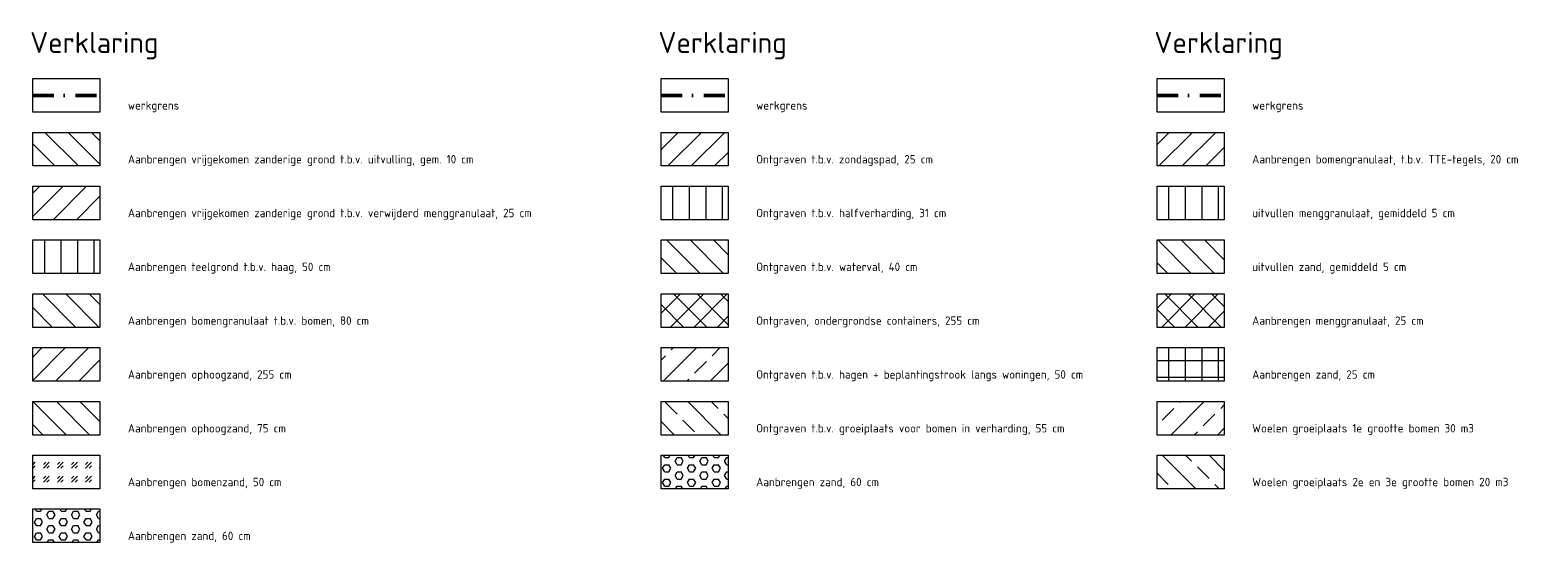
# Model space of a CAD drawing. Header units: metres. Extents: x 167411 to 168816, y 461777 to 462985.
# Tile 256 of 256: x 168588 to 168816, y 462907 to 462985. Entities that reach past the tile are written whole.
import ezdxf

# ---------------------------------------------------------------- set-up
doc = ezdxf.new("R2010")
doc.units = ezdxf.units.M
doc.header["$LTSCALE"] = 0.5
doc.linetypes.add('DASHDOT', pattern=[25.4, 12.7, -6.35, 0, -6.35])
for name, color, linetype, lineweight, true_color in [('Noord-N-WE-GW-AANVULLEN-bomengranulaat t.b.v. bomen', 7, 'Continuous', 18, 0x01ffff), ('Noord-N-WE-GW-AANVULLEN-teelgrond 1e grootte boom', 7, 'Continuous', 18, 0x0001ff), ('Noord-N-WE-GW-AANVULLEN-teelgrond 2e en 3e grootte boom', 7, 'Continuous', 18, 0xbf01ff), ('Noord-N-WE-GW-AANVULLEN-teelgrond haag', 7, 'Continuous', 18, 0x00ff01), ('Noord-N-WE-GW-AANVULLEN-vrijgekomen grond', 7, 'Continuous', 18, 0x7fff01), ('Noord-N-WE-GW-AANVULLEN-zand uitvullen', 7, 'Continuous', 18, 0x3fff01), ('Noord-N-WE-GW-AANVULLEN-zand-ondergrondse container', 7, 'Continuous', 18, 0xff7f01), ('Noord-N-WE-GW-ONTGRAVEN-grond-boom kleiner dan 1 m', 7, 'Continuous', 18, 0x013fff), ('Noord-N-WE-GW-ONTGRAVEN-grond-haag', 7, 'Continuous', 18, 0x01ffff), ('Noord-N-WE-GW-ONTGRAVEN-grond-halfverharding', 7, 'Continuous', 18, 0xffbf01), ('Noord-N-WE-GW-ONTGRAVEN-grond-ondergrondse container', 7, 'Continuous', 18, 0x01ff3f), ('Noord-N-WE-GW-ONTGRAVEN-grond-overig', 7, 'Continuous', 18, 0x7fff01), ('Zuid-N-WE-GW-AANVULLEN-bomengranulaat TTE-tegel', 7, 'Continuous', 18, 0xff3f01), ('Zuid-N-WE-GW-AANVULLEN-menggranulaat', 7, 'Continuous', 18, 0x01ff7f), ('Zuid-N-WE-GW-AANVULLEN-menggranulaat uitvullen', 7, 'Continuous', 18, 0xff7f01), ('Zuid-N-WE-GW-AANVULLEN-teelgrond beplanting tegen muur', 7, 'Continuous', 18, 0x00ff80), ('Zuid-N-WE-GW-AANVULLEN-vrijgekomen grond (uitvullen)', 7, 'Continuous', 18, 0x0100ff), ('Zuid-N-WE-GW-AANVULLEN-zand', 7, 'Continuous', 18, 0x01bfff), ('Zuid-N-WE-GW-AANVULLEN-zand-pad halfverharding', 7, 'Continuous', 18, 0xff0001), ('Zuid-N-WE-GW-ONTGRAVEN-grond-menggranulaat', 7, 'Continuous', 18, 0xff0001)]:
    doc.layers.add(name, color=color, linetype=linetype, lineweight=lineweight, true_color=true_color)
for name, color, linetype, lineweight in [('X-XX-AL-LEGENDA-G', 7, 'Continuous', 18), ('X-XX-AL-VERKLARING-T25', 7, 'Continuous', 25), ('X-XX-AL-VERKLARING-T35', 7, 'Continuous', 35), ('X-XX-AL-WERKGRENS-G', 5, 'DASHDOT', 50)]:
    doc.layers.add(name, color=color, linetype=linetype, lineweight=lineweight)
doc.styles.add('NLCS-ISO', font='NLCS-ISO.ttf')
doc.styles.add('NLCS-ISO-M200-T25', font='NLCS-ISO.ttf', dxfattribs={"height": 0.5})
pattern_1 = [(135, (0, 0), (-1.767766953, -1.767766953), [])]
pattern_2 = [(45, (0, 0), (-1.767766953, 1.767766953), []), (135, (0, 0), (-1.767766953, -1.767766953), [])]
pattern_3 = [(135, (0, 0), (-3.535533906, -3.535533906), []), (135, (2e-16, 3.5355), (-3.535533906, -3.535533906), [2.5, -1.25])]
pattern_4 = [(90, (0, 0), (-2.5, 0), [])]
pattern_5 = [(45, (0, 0), (-1.767766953, 1.767766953), [])]
pattern_6 = [(45, (0, 0), (-3.535533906, 3.535533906), []), (45, (3.5355, 0), (-3.535533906, 3.535533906), [2.5, -1.25])]

msp = doc.modelspace()

# ---------------------------------------------------------------- hatches: boundary and pattern name
at = {"layer": 'Noord-N-WE-GW-AANVULLEN-bomengranulaat t.b.v. bomen'}
h = msp.add_hatch(dxfattribs=at)
h.set_pattern_fill('ANSI31', color=256, scale=20, angle=90)
h.set_pattern_definition(pattern_1)
h.paths.add_polyline_path([(168598.36, 462940.02), (168588.2, 462940.02), (168588.2, 462945.1), (168598.36, 462945.1)])
at = {"layer": 'Noord-N-WE-GW-AANVULLEN-teelgrond 1e grootte boom'}
h = msp.add_hatch(dxfattribs=at)
h.set_pattern_fill('ANSI33', color=256, scale=20)
h.set_pattern_definition(pattern_6)
h.paths.add_polyline_path([(168768.36, 462923.76), (168758.2, 462923.76), (168758.2, 462928.84), (168768.36, 462928.84)])
at = {"layer": 'Noord-N-WE-GW-AANVULLEN-teelgrond 2e en 3e grootte boom'}
h = msp.add_hatch(dxfattribs=at)
h.set_pattern_fill('ANSI33', color=256, scale=20, angle=90)
h.set_pattern_definition(pattern_3)
h.paths.add_polyline_path([(168768.36, 462915.64), (168758.2, 462915.64), (168758.2, 462920.72), (168768.36, 462920.72)])
at = {"layer": 'Noord-N-WE-GW-AANVULLEN-teelgrond haag'}
h = msp.add_hatch(dxfattribs=at)
h.set_pattern_fill('ANSI31', color=256, scale=20, angle=45)
h.set_pattern_definition(pattern_4)
h.paths.add_polyline_path([(168598.36, 462948.15), (168588.2, 462948.15), (168588.2, 462953.23), (168598.36, 462953.23)])
at = {"layer": 'Noord-N-WE-GW-AANVULLEN-vrijgekomen grond'}
h = msp.add_hatch(dxfattribs=at)
h.set_pattern_fill('ANSI31', color=256, scale=20)
h.set_pattern_definition(pattern_5)
h.paths.add_polyline_path([(168598.36, 462956.28), (168588.2, 462956.28), (168588.2, 462961.36), (168598.36, 462961.36)])
at = {"layer": 'Noord-N-WE-GW-AANVULLEN-zand uitvullen'}
h = msp.add_hatch(dxfattribs=at)
h.set_pattern_fill('ANSI31', color=256, scale=20, angle=90)
h.set_pattern_definition(pattern_1)
h.paths.add_polyline_path([(168768.36, 462948.15), (168758.2, 462948.15), (168758.2, 462953.23), (168768.36, 462953.23)])
at = {"layer": 'Noord-N-WE-GW-AANVULLEN-zand-ondergrondse container'}
h = msp.add_hatch(dxfattribs=at)
h.set_pattern_fill('ANSI31', color=256, scale=20)
h.set_pattern_definition(pattern_5)
h.paths.add_polyline_path([(168598.36, 462931.89), (168588.2, 462931.89), (168588.2, 462936.97), (168598.36, 462936.97)])
h = msp.add_hatch(dxfattribs=at)
h.set_pattern_fill('ANSI31', color=256, scale=20, angle=90)
h.set_pattern_definition(pattern_1)
h.paths.add_polyline_path([(168598.36, 462923.76), (168588.2, 462923.76), (168588.2, 462928.84), (168598.36, 462928.84)])
at = {"layer": 'Noord-N-WE-GW-ONTGRAVEN-grond-boom kleiner dan 1 m'}
h = msp.add_hatch(dxfattribs=at)
h.set_pattern_fill('ANSI33', color=256, scale=20, angle=90)
h.set_pattern_definition(pattern_3)
h.paths.add_polyline_path([(168693.36, 462923.76), (168683.2, 462923.76), (168683.2, 462928.84), (168693.36, 462928.84)])
at = {"layer": 'Noord-N-WE-GW-ONTGRAVEN-grond-haag'}
h = msp.add_hatch(dxfattribs=at)
h.set_pattern_fill('ANSI33', color=256, scale=20)
h.set_pattern_definition(pattern_6)
h.paths.add_polyline_path([(168693.36, 462931.89), (168683.2, 462931.89), (168683.2, 462936.97), (168693.36, 462936.97)])
at = {"layer": 'Noord-N-WE-GW-ONTGRAVEN-grond-halfverharding'}
h = msp.add_hatch(dxfattribs=at)
h.set_pattern_fill('ANSI31', color=256, scale=20, angle=45)
h.set_pattern_definition(pattern_4)
h.paths.add_polyline_path([(168693.36, 462956.28), (168683.2, 462956.28), (168683.2, 462961.36), (168693.36, 462961.36)])
at = {"layer": 'Noord-N-WE-GW-ONTGRAVEN-grond-ondergrondse container'}
h = msp.add_hatch(dxfattribs=at)
h.set_pattern_fill('ANSI37', color=256, scale=20)
h.set_pattern_definition(pattern_2)
h.paths.add_polyline_path([(168693.36, 462940.02), (168683.2, 462940.02), (168683.2, 462945.1), (168693.36, 462945.1)])
at = {"layer": 'Noord-N-WE-GW-ONTGRAVEN-grond-overig'}
h = msp.add_hatch(dxfattribs=at)
h.set_pattern_fill('ANSI31', color=256, scale=20, angle=90)
h.set_pattern_definition(pattern_1)
h.paths.add_polyline_path([(168693.36, 462948.15), (168683.2, 462948.15), (168683.2, 462953.23), (168693.36, 462953.23)])
at = {"layer": 'Zuid-N-WE-GW-AANVULLEN-bomengranulaat TTE-tegel'}
h = msp.add_hatch(dxfattribs=at)
h.set_pattern_fill('ANSI31', color=256, scale=20)
h.set_pattern_definition(pattern_5)
h.paths.add_polyline_path([(168768.36, 462964.4), (168758.2, 462964.4), (168758.2, 462969.48), (168768.36, 462969.48)])
at = {"layer": 'Zuid-N-WE-GW-AANVULLEN-menggranulaat'}
h = msp.add_hatch(dxfattribs=at)
h.set_pattern_fill('ANSI37', color=256, scale=20)
h.set_pattern_definition(pattern_2)
h.paths.add_polyline_path([(168768.36, 462940.02), (168758.2, 462940.02), (168758.2, 462945.1), (168768.36, 462945.1)])
at = {"layer": 'Zuid-N-WE-GW-AANVULLEN-menggranulaat uitvullen', "transparency": 33554687}
h = msp.add_hatch(dxfattribs=at)
h.set_pattern_fill('ANSI31', color=256, scale=20, angle=45)
h.set_pattern_definition(pattern_4)
h.paths.add_polyline_path([(168768.36, 462956.28), (168758.2, 462956.28), (168758.2, 462961.36), (168768.36, 462961.36)])
at = {"layer": 'Zuid-N-WE-GW-AANVULLEN-teelgrond beplanting tegen muur'}
h = msp.add_hatch(dxfattribs=at)
h.set_pattern_fill('GOST_GLASS', color=256, scale=0.25)
h.paths.add_polyline_path([(168598.36, 462915.64), (168588.2, 462915.64), (168588.2, 462920.72), (168598.36, 462920.72)])
at = {"layer": 'Zuid-N-WE-GW-AANVULLEN-vrijgekomen grond (uitvullen)'}
h = msp.add_hatch(dxfattribs=at)
h.set_pattern_fill('ANSI31', color=256, scale=20, angle=90)
h.set_pattern_definition(pattern_1)
h.paths.add_polyline_path([(168598.36, 462964.4), (168588.2, 462964.4), (168588.2, 462969.48), (168598.36, 462969.48)])
at = {"layer": 'Zuid-N-WE-GW-AANVULLEN-zand'}
h = msp.add_hatch(dxfattribs=at)
h.set_pattern_fill('ANSI37', color=256, scale=20, angle=45)
h.set_pattern_definition([(90, (0, 0), (-2.5, 0), []), (180, (0, 0), (-2e-16, -2.5), [])])
h.paths.add_polyline_path([(168768.36, 462931.89), (168758.2, 462931.89), (168758.2, 462936.97), (168768.36, 462936.97)])
at = {"layer": 'Zuid-N-WE-GW-AANVULLEN-zand-pad halfverharding'}
h = msp.add_hatch(dxfattribs=at)
h.set_pattern_fill('HEX', color=256, scale=5)
h.set_pattern_definition([(0, (95, 8.128), (0, 1.0825317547), [0.625, -1.25]), (120, (95, 8.128), (-0.9375, -0.5412658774), [0.625, -1.25]), (60, (95.625, 8.128), (-0.9375, 0.5412658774), [0.625, -1.25])])
h.paths.add_polyline_path([(168693.36, 462915.64), (168683.2, 462915.64), (168683.2, 462920.72), (168693.36, 462920.72)])
h = msp.add_hatch(dxfattribs=at)
h.set_pattern_fill('HEX', color=256, scale=5)
h.set_pattern_definition([(0, (0, 0), (0, 1.0825317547), [0.625, -1.25]), (120, (0, 0), (-0.9375, -0.5412658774), [0.625, -1.25]), (60, (0.625, 0), (-0.9375, 0.5412658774), [0.625, -1.25])])
h.paths.add_polyline_path([(168598.36, 462907.51), (168588.2, 462907.51), (168588.2, 462912.59), (168598.36, 462912.59)])
at = {"layer": 'Zuid-N-WE-GW-ONTGRAVEN-grond-menggranulaat'}
h = msp.add_hatch(dxfattribs=at)
h.set_pattern_fill('ANSI31', color=256, scale=20)
h.set_pattern_definition(pattern_5)
h.paths.add_polyline_path([(168693.36, 462964.4), (168683.2, 462964.4), (168683.2, 462969.48), (168693.36, 462969.48)])

# ---------------------------------------------------------------- linework, layer by layer
at = {"layer": 'X-XX-AL-LEGENDA-G'}
for points in [[(168598.36, 462972.53), (168588.2, 462972.53), (168588.2, 462977.61), (168598.36, 462977.61)], [(168693.36, 462972.53), (168683.2, 462972.53), (168683.2, 462977.61), (168693.36, 462977.61)], [(168768.36, 462972.53), (168758.2, 462972.53), (168758.2, 462977.61), (168768.36, 462977.61)], [(168598.36, 462964.4), (168588.2, 462964.4), (168588.2, 462969.48), (168598.36, 462969.48)], [(168693.36, 462964.4), (168683.2, 462964.4), (168683.2, 462969.48), (168693.36, 462969.48)], [(168768.36, 462964.4), (168758.2, 462964.4), (168758.2, 462969.48), (168768.36, 462969.48)], [(168598.36, 462956.28), (168588.2, 462956.28), (168588.2, 462961.36), (168598.36, 462961.36)], [(168693.36, 462956.28), (168683.2, 462956.28), (168683.2, 462961.36), (168693.36, 462961.36)], [(168768.36, 462956.28), (168758.2, 462956.28), (168758.2, 462961.36), (168768.36, 462961.36)], [(168598.36, 462948.15), (168588.2, 462948.15), (168588.2, 462953.23), (168598.36, 462953.23)], [(168693.36, 462948.15), (168683.2, 462948.15), (168683.2, 462953.23), (168693.36, 462953.23)], [(168768.36, 462948.15), (168758.2, 462948.15), (168758.2, 462953.23), (168768.36, 462953.23)], [(168598.36, 462940.02), (168588.2, 462940.02), (168588.2, 462945.1), (168598.36, 462945.1)], [(168693.36, 462940.02), (168683.2, 462940.02), (168683.2, 462945.1), (168693.36, 462945.1)], [(168768.36, 462940.02), (168758.2, 462940.02), (168758.2, 462945.1), (168768.36, 462945.1)], [(168598.36, 462931.89), (168588.2, 462931.89), (168588.2, 462936.97), (168598.36, 462936.97)], [(168693.36, 462931.89), (168683.2, 462931.89), (168683.2, 462936.97), (168693.36, 462936.97)], [(168768.36, 462931.89), (168758.2, 462931.89), (168758.2, 462936.97), (168768.36, 462936.97)], [(168598.36, 462923.76), (168588.2, 462923.76), (168588.2, 462928.84), (168598.36, 462928.84)], [(168693.36, 462923.76), (168683.2, 462923.76), (168683.2, 462928.84), (168693.36, 462928.84)], [(168768.36, 462923.76), (168758.2, 462923.76), (168758.2, 462928.84), (168768.36, 462928.84)], [(168598.36, 462915.64), (168588.2, 462915.64), (168588.2, 462920.72), (168598.36, 462920.72)], [(168693.36, 462915.64), (168683.2, 462915.64), (168683.2, 462920.72), (168693.36, 462920.72)], [(168768.36, 462915.64), (168758.2, 462915.64), (168758.2, 462920.72), (168768.36, 462920.72)], [(168598.36, 462907.51), (168588.2, 462907.51), (168588.2, 462912.59), (168598.36, 462912.59)]]:
    msp.add_lwpolyline(points, close=True, dxfattribs=at)
at = {"layer": 'X-XX-AL-WERKGRENS-G', "ltscale": 0.5, "flags": 128}
for points in [[(168588.2, 462975.07), (168598.36, 462975.07)], [(168683.2, 462975.07), (168693.36, 462975.07)], [(168758.2, 462975.07), (168768.36, 462975.07)]]:
    msp.add_lwpolyline(points, dxfattribs=at)

# ---------------------------------------------------------------- texts
at = {"layer": 'X-XX-AL-VERKLARING-T25', "char_height": 1.27, "attachment_point": 7, "style": 'NLCS-ISO-M200-T25'}
for s, insert in [('werkgrens', (168602.58, 462972.53)), ('werkgrens', (168697.58, 462972.53)), ('werkgrens', (168772.58, 462972.53)), ('Aanbrengen vrijgekomen zanderige grond t.b.v. uitvulling, gem. 10 cm', (168602.58, 462964.4)), ('Ontgraven t.b.v. zondagspad, 25 cm', (168697.58, 462964.4)), ('Aanbrengen bomengranulaat, t.b.v. TTE-tegels, 20 cm', (168772.58, 462964.4)), ('Aanbrengen vrijgekomen zanderige grond t.b.v. verwijderd menggranulaat, 25 cm', (168602.58, 462956.28)), ('Ontgraven t.b.v. halfverharding, 31 cm', (168697.58, 462956.28)), ('uitvullen menggranulaat, gemiddeld 5 cm', (168772.58, 462956.28)), ('Aanbrengen teelgrond t.b.v. haag, 50 cm', (168602.58, 462948.15)), ('Ontgraven t.b.v. waterval, 40 cm', (168697.58, 462948.15)), ('uitvullen zand, gemiddeld 5 cm', (168772.58, 462948.15)), ('Aanbrengen bomengranulaat t.b.v. bomen, 80 cm', (168602.58, 462940.02)), ('Ontgraven, ondergrondse containers, 255 cm', (168697.58, 462940.02)), ('Aanbrengen menggranulaat, 25 cm', (168772.58, 462940.02)), ('Aanbrengen ophoogzand, 255 cm', (168602.58, 462931.89)), ('Ontgraven t.b.v. hagen + beplantingstrook langs woningen, 50 cm', (168697.58, 462931.89)), ('Aanbrengen zand, 25 cm', (168772.58, 462931.89)), ('Aanbrengen ophoogzand, 75 cm', (168602.58, 462923.76)), ('Ontgraven t.b.v. groeiplaats voor bomen in verharding, 55 cm', (168697.58, 462923.76)), ('Woelen groeiplaats 1e grootte bomen 30 m3', (168772.58, 462923.76)), ('Aanbrengen bomenzand, 50 cm', (168602.58, 462915.64)), ('Aanbrengen zand, 60 cm', (168697.58, 462915.64)), ('Woelen groeiplaats 2e en 3e grootte bomen 20 m3', (168772.58, 462915.64)), ('Aanbrengen zand, 60 cm', (168602.58, 462907.51))]:
    msp.add_mtext(s, dxfattribs=dict(at, insert=insert))
at = {"layer": 'X-XX-AL-VERKLARING-T35', "style": 'NLCS-ISO', "oblique": 360}
for p in [(168587.8, 462981.47), (168682.8, 462981.47), (168757.8, 462981.47)]:
    msp.add_text('Verklaring ', height=3.175, rotation=360, dxfattribs=at).set_placement(p)

doc.saveas('drawing.dxf')
